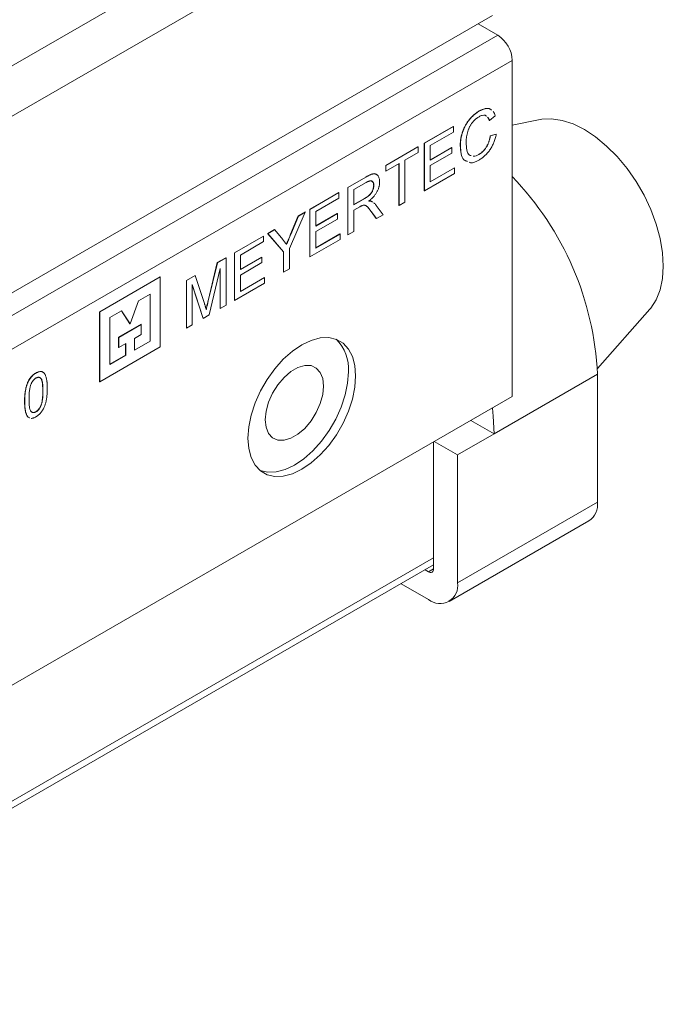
# Model space of a CAD drawing. Header units: millimetres. Extents: x 2171 to 2591, y 1134 to 1431.
# Tile 9 of 11: x 2519 to 2550, y 1227 to 1275. Entities that reach past the tile are written whole.
import ezdxf

# ---------------------------------------------------------------- set-up
doc = ezdxf.new("R2010")
doc.units = ezdxf.units.MM
doc.layers.add('main', color=5, linetype='Continuous', lineweight=50)

msp = doc.modelspace()

# ---------------------------------------------------------------- linework, layer by layer
at = {"layer": 'main', "lineweight": 20}
for p, q in [((2502.358, 1263.659), (2540.896, 1285.906)), ((2503.419, 1261.822), (2541.956, 1284.069)), ((2503.419, 1253.248), (2541.956, 1275.496)), ((2542.204, 1274.536), (2541.249, 1275.087)), ((2542.204, 1274.536), (2503.666, 1252.289)), ((2542.911, 1273.311), (2504.374, 1251.064)), ((2542.911, 1256.981), (2542.911, 1273.311)), ((2541.312, 1270.851), (2541.305, 1270.855)), ((2541.658, 1270.601), (2541.606, 1270.638)), ((2542.082, 1270.625), (2541.8, 1270.392)), ((2538.643, 1269.288), (2540.051, 1270.102)), ((2538.65, 1269.284), (2540.059, 1270.098)), ((2540.059, 1270.098), (2540.051, 1270.102)), ((2540.059, 1270.098), (2540.059, 1269.831)), ((2541.8, 1270.392), (2541.793, 1270.396)), ((2544.264, 1270.436), (2542.911, 1270.161)), ((2540.059, 1269.831), (2538.932, 1269.181)), ((2541.844, 1269.644), (2542.126, 1269.731)), ((2541.851, 1269.64), (2541.844, 1269.644)), ((2541.851, 1269.64), (2542.133, 1269.727)), ((2542.133, 1269.727), (2542.126, 1269.731)), ((2536.773, 1268.209), (2538.335, 1269.111)), ((2536.78, 1268.205), (2538.343, 1269.107)), ((2538.343, 1269.107), (2538.335, 1269.111)), ((2538.343, 1269.107), (2538.343, 1268.841)), ((2538.643, 1266.982), (2538.643, 1269.288)), ((2538.65, 1269.284), (2538.643, 1269.288)), ((2538.65, 1266.978), (2538.65, 1269.284)), ((2538.932, 1269.181), (2538.932, 1268.471)), ((2538.932, 1268.479), (2539.975, 1269.081)), ((2538.932, 1268.471), (2539.982, 1269.077)), ((2539.982, 1269.077), (2539.975, 1269.081)), ((2539.982, 1269.077), (2539.982, 1268.811)), ((2540.391, 1269.153), (2540.384, 1269.158)), ((2538.343, 1268.841), (2537.702, 1268.471)), ((2539.982, 1268.811), (2538.932, 1268.205)), ((2540.842, 1268.713), (2540.904, 1268.696)), ((2541.291, 1268.739), (2541.284, 1268.743)), ((2536.773, 1267.943), (2536.773, 1268.209)), ((2536.78, 1268.205), (2536.773, 1268.209)), ((2537.421, 1268.309), (2536.78, 1267.939)), ((2536.78, 1267.939), (2536.78, 1268.205)), ((2537.413, 1266.272), (2537.413, 1268.304)), ((2537.421, 1266.268), (2537.421, 1268.309)), ((2537.702, 1268.471), (2537.702, 1266.431)), ((2538.932, 1268.205), (2538.932, 1267.406)), ((2538.932, 1267.415), (2540.103, 1268.091)), ((2538.932, 1267.406), (2540.11, 1268.086)), ((2540.11, 1268.086), (2540.103, 1268.091)), ((2540.11, 1268.086), (2540.11, 1267.82)), ((2534.929, 1267.145), (2535.796, 1267.645)), ((2534.936, 1267.141), (2535.803, 1267.641)), ((2535.803, 1267.641), (2535.796, 1267.645)), ((2536.78, 1267.939), (2536.773, 1267.943)), ((2540.11, 1267.82), (2538.65, 1266.978)), ((2534.929, 1264.838), (2534.929, 1267.145)), ((2534.936, 1267.141), (2534.929, 1267.145)), ((2534.936, 1264.834), (2534.936, 1267.141)), ((2535.813, 1267.381), (2535.218, 1267.037)), ((2536.191, 1267.236), (2536.184, 1267.24)), ((2533.085, 1266.08), (2534.494, 1266.893)), ((2533.092, 1266.076), (2534.501, 1266.889)), ((2534.501, 1266.623), (2533.374, 1265.972)), ((2534.501, 1266.889), (2534.494, 1266.893)), ((2534.501, 1266.889), (2534.501, 1266.623)), ((2535.218, 1267.037), (2535.218, 1266.298)), ((2538.65, 1266.978), (2538.643, 1266.982)), ((2535.218, 1266.306), (2535.746, 1266.611)), ((2535.218, 1266.298), (2535.753, 1266.607)), ((2535.507, 1266.198), (2535.218, 1266.031)), ((2535.753, 1266.607), (2535.746, 1266.611)), ((2536.091, 1266.46), (2536.127, 1266.434)), ((2536.098, 1266.456), (2536.091, 1266.46)), ((2536.098, 1266.456), (2536.134, 1266.43)), ((2536.309, 1266.263), (2536.637, 1265.815)), ((2537.421, 1266.268), (2537.413, 1266.272)), ((2537.702, 1266.431), (2537.421, 1266.268)), ((2532.865, 1265.945), (2532.096, 1264.172)), ((2532.152, 1264.863), (2532.524, 1265.756)), ((2532.159, 1264.858), (2532.531, 1265.752)), ((2532.524, 1265.756), (2532.857, 1265.949)), ((2532.531, 1265.752), (2532.524, 1265.756)), ((2532.531, 1265.752), (2532.865, 1265.945)), ((2532.865, 1265.945), (2532.857, 1265.949)), ((2533.085, 1263.773), (2533.085, 1266.08)), ((2533.092, 1266.076), (2533.085, 1266.08)), ((2533.092, 1263.769), (2533.092, 1266.076)), ((2533.374, 1265.972), (2533.374, 1265.263)), ((2533.374, 1265.271), (2534.417, 1265.873)), ((2533.374, 1265.263), (2534.424, 1265.869)), ((2534.424, 1265.869), (2534.417, 1265.873)), ((2534.424, 1265.869), (2534.424, 1265.603)), ((2535.218, 1266.031), (2535.218, 1264.996)), ((2536.307, 1265.633), (2536.058, 1265.976)), ((2536.065, 1265.972), (2536.058, 1265.976)), ((2536.314, 1265.629), (2536.065, 1265.972)), ((2536.637, 1265.815), (2536.314, 1265.629)), ((2534.424, 1265.603), (2533.374, 1264.997)), ((2536.314, 1265.629), (2536.307, 1265.633)), ((2529.423, 1263.966), (2530.831, 1264.779)), ((2529.43, 1263.962), (2530.838, 1264.775)), ((2530.838, 1264.775), (2530.831, 1264.779)), ((2530.838, 1264.775), (2530.838, 1264.509)), ((2531.039, 1264.899), (2531.372, 1265.091)), ((2531.807, 1264.013), (2531.039, 1264.899)), ((2531.046, 1264.895), (2531.039, 1264.899)), ((2531.046, 1264.895), (2531.379, 1265.087)), ((2531.814, 1264.009), (2531.046, 1264.895)), ((2531.379, 1265.087), (2531.372, 1265.091)), ((2531.379, 1265.087), (2531.767, 1264.606)), ((2532.159, 1264.858), (2532.152, 1264.863)), ((2533.374, 1264.997), (2533.374, 1264.198)), ((2533.374, 1264.206), (2534.545, 1264.882)), ((2533.374, 1264.198), (2534.552, 1264.878)), ((2534.552, 1264.878), (2534.545, 1264.882)), ((2534.552, 1264.878), (2534.552, 1264.612)), ((2534.936, 1264.834), (2534.929, 1264.838)), ((2535.218, 1264.996), (2534.936, 1264.834)), ((2530.838, 1264.509), (2529.712, 1263.858)), ((2534.552, 1264.612), (2533.092, 1263.769)), ((2529.423, 1261.659), (2529.423, 1263.966)), ((2529.43, 1263.962), (2529.423, 1263.966)), ((2529.43, 1261.655), (2529.43, 1263.962)), ((2529.712, 1263.858), (2529.712, 1263.148)), ((2529.712, 1263.157), (2530.755, 1263.759)), ((2529.712, 1263.148), (2530.762, 1263.755)), ((2530.762, 1263.755), (2530.755, 1263.759)), ((2530.762, 1263.755), (2530.762, 1263.488)), ((2531.807, 1263.036), (2531.807, 1264.013)), ((2531.814, 1264.009), (2531.807, 1264.013)), ((2531.814, 1263.032), (2531.814, 1264.009)), ((2532.096, 1264.172), (2532.096, 1263.194)), ((2533.092, 1263.769), (2533.085, 1263.773)), ((2528.151, 1261.64), (2528.593, 1263.487)), ((2528.158, 1261.636), (2528.6, 1263.483)), ((2528.593, 1263.487), (2529.013, 1263.729)), ((2528.6, 1263.483), (2528.593, 1263.487)), ((2528.6, 1263.483), (2529.02, 1263.725)), ((2529.02, 1263.725), (2529.013, 1263.729)), ((2529.02, 1263.725), (2529.02, 1261.418)), ((2530.762, 1263.488), (2529.712, 1262.882)), ((2525.821, 1262.796), (2522.88, 1261.099)), ((2525.828, 1262.792), (2522.887, 1261.095)), ((2525.828, 1262.792), (2525.821, 1262.796)), ((2525.828, 1259.396), (2525.828, 1262.792)), ((2527.092, 1262.62), (2527.516, 1262.865)), ((2527.099, 1262.616), (2527.523, 1262.861)), ((2527.523, 1262.861), (2527.516, 1262.865)), ((2527.523, 1262.861), (2527.97, 1261.5)), ((2528.738, 1263.208), (2528.205, 1260.948)), ((2528.731, 1261.26), (2528.731, 1263.178)), ((2528.738, 1261.256), (2528.738, 1263.208)), ((2529.712, 1262.882), (2529.712, 1262.084)), ((2531.814, 1263.032), (2531.807, 1263.036)), ((2532.096, 1263.194), (2531.814, 1263.032)), ((2527.092, 1260.314), (2527.092, 1262.62)), ((2527.099, 1262.616), (2527.092, 1262.62)), ((2527.099, 1260.309), (2527.099, 1262.616)), ((2527.911, 1260.778), (2527.381, 1262.424)), ((2527.381, 1262.424), (2527.381, 1260.472)), ((2527.904, 1260.782), (2527.381, 1262.406)), ((2530.89, 1262.498), (2529.43, 1261.655)), ((2529.712, 1262.092), (2530.883, 1262.768)), ((2529.712, 1262.084), (2530.89, 1262.764)), ((2530.89, 1262.764), (2530.883, 1262.768)), ((2530.89, 1262.764), (2530.89, 1262.498)), ((2525.342, 1261.957), (2524.773, 1261.629)), ((2525.335, 1259.68), (2525.335, 1261.953)), ((2525.342, 1259.676), (2525.342, 1261.957)), ((2524.773, 1261.629), (2524.358, 1260.508)), ((2528.158, 1261.636), (2528.151, 1261.64)), ((2529.02, 1261.418), (2528.738, 1261.256)), ((2529.43, 1261.655), (2529.423, 1261.659)), ((2522.88, 1261.099), (2522.88, 1257.703)), ((2522.887, 1261.095), (2522.88, 1261.099)), ((2522.887, 1261.095), (2522.887, 1257.699)), ((2523.942, 1261.149), (2523.374, 1260.821)), ((2524.351, 1260.512), (2523.939, 1261.147)), ((2524.358, 1260.508), (2523.942, 1261.149)), ((2528.205, 1260.948), (2527.911, 1260.778)), ((2528.738, 1261.256), (2528.731, 1261.26)), ((2547.043, 1258.35), (2549.585, 1261.221)), ((2523.374, 1260.821), (2523.374, 1258.54)), ((2523.805, 1259.863), (2524.896, 1260.492)), ((2523.812, 1259.859), (2524.903, 1260.488)), ((2524.358, 1260.508), (2524.351, 1260.512)), ((2524.903, 1260.488), (2524.896, 1260.492)), ((2524.903, 1260.488), (2524.903, 1260)), ((2527.381, 1260.472), (2527.099, 1260.309)), ((2527.911, 1260.778), (2527.904, 1260.782)), ((2524.903, 1260), (2524.568, 1259.806)), ((2527.099, 1260.309), (2527.092, 1260.314)), ((2523.805, 1259.374), (2523.805, 1259.863)), ((2523.812, 1259.859), (2523.805, 1259.863)), ((2523.812, 1259.37), (2523.812, 1259.859)), ((2524.148, 1259.564), (2523.812, 1259.37)), ((2524.141, 1258.991), (2524.141, 1259.56)), ((2524.148, 1258.987), (2524.148, 1259.564)), ((2524.568, 1259.806), (2524.568, 1259.229)), ((2524.568, 1259.237), (2525.335, 1259.68)), ((2524.568, 1259.229), (2525.342, 1259.676)), ((2525.342, 1259.676), (2525.335, 1259.68)), ((2522.887, 1257.699), (2525.828, 1259.396)), ((2523.374, 1258.548), (2524.141, 1258.991)), ((2523.374, 1258.54), (2524.148, 1258.987)), ((2523.812, 1259.37), (2523.805, 1259.374)), ((2524.148, 1258.987), (2524.141, 1258.991)), ((2519.793, 1258.122), (2519.786, 1258.126)), ((2547.047, 1258.062), (2542.027, 1255.164)), ((2547.047, 1258.062), (2547.047, 1251.856)), ((2522.887, 1257.699), (2522.88, 1257.703)), ((2520.13, 1257.255), (2520.123, 1257.259)), ((2542.911, 1256.981), (2504.374, 1234.733)), ((2519.246, 1256.743), (2519.239, 1256.748)), ((2519.793, 1256.24), (2519.786, 1256.244)), ((2519.479, 1255.955), (2519.405, 1255.984)), ((2519.412, 1255.98), (2519.405, 1255.984)), ((2519.486, 1255.951), (2519.412, 1255.98)), ((2542.027, 1255.164), (2540.895, 1255.817)), ((2540.259, 1254.143), (2542.027, 1255.164)), ((2539.092, 1254.776), (2539.092, 1248.611)), ((2540.259, 1254.143), (2539.127, 1254.797)), ((2540.259, 1247.937), (2540.259, 1254.143)), ((2547.047, 1251.856), (2540.259, 1247.937)), ((2539.845, 1247.022), (2546.633, 1250.941)), ((2539.092, 1249.142), (2502.323, 1227.915)), ((2502.116, 1227.457), (2539.092, 1248.804)), ((2538.845, 1248.468), (2538.678, 1248.564)), ((2538.845, 1248.468), (2539.092, 1248.611)), ((2537.511, 1247.891), (2538.845, 1247.121))]:
    msp.add_line(p, q, dxfattribs=at)
at = {"layer": 'main', "lineweight": 20, "flags": 128}
for points in [[(2544.264, 1270.436), (2544.339, 1270.45), (2544.819, 1270.476), (2545.331, 1270.401), (2545.866, 1270.227), (2546.411, 1269.957), (2546.956, 1269.597), (2547.491, 1269.154), (2548.003, 1268.638), (2548.483, 1268.059), (2548.92, 1267.428), (2549.307, 1266.758), (2549.634, 1266.063), (2549.896, 1265.358), (2550.087, 1264.656), (2550.204, 1263.972), (2550.243, 1263.32), (2550.204, 1262.713), (2550.087, 1262.163), (2549.896, 1261.682), (2549.634, 1261.279), (2549.585, 1261.221)], [(2535.309, 1257.982), (2535.27, 1258.483), (2535.152, 1258.924), (2534.959, 1259.29), (2534.697, 1259.57), (2534.375, 1259.756), (2534.001, 1259.843), (2533.588, 1259.827), (2533.147, 1259.709), (2532.693, 1259.492), (2532.239, 1259.184), (2531.798, 1258.794), (2531.385, 1258.332), (2531.011, 1257.815), (2530.689, 1257.256), (2530.427, 1256.674), (2530.235, 1256.085), (2530.117, 1255.508), (2530.077, 1254.961), (2530.117, 1254.459), (2530.235, 1254.019), (2530.427, 1253.653), (2530.689, 1253.372), (2531.011, 1253.186), (2531.385, 1253.1), (2531.798, 1253.116), (2532.239, 1253.234), (2532.693, 1253.45), (2533.147, 1253.758), (2533.588, 1254.149), (2534.001, 1254.61), (2534.375, 1255.128), (2534.697, 1255.686), (2534.959, 1256.269), (2535.152, 1256.857), (2535.27, 1257.434), (2535.309, 1257.982)], [(2533.754, 1257.492), (2533.713, 1257.077), (2533.592, 1256.639), (2533.398, 1256.203), (2533.143, 1255.795), (2532.841, 1255.438), (2532.51, 1255.153), (2532.169, 1254.956), (2531.838, 1254.859), (2531.536, 1254.868), (2531.281, 1254.981), (2531.087, 1255.193), (2530.966, 1255.492), (2530.925, 1255.859), (2530.966, 1256.273), (2531.087, 1256.711), (2531.281, 1257.147), (2531.536, 1257.556), (2531.838, 1257.913), (2532.169, 1258.198), (2532.51, 1258.395), (2532.841, 1258.492), (2533.143, 1258.483), (2533.398, 1258.369), (2533.592, 1258.157), (2533.713, 1257.859), (2533.754, 1257.492)], [(2530.675, 1253.384), (2531.031, 1253.304), (2531.445, 1253.32), (2531.885, 1253.438), (2532.34, 1253.654), (2532.794, 1253.962), (2533.234, 1254.353), (2533.648, 1254.814), (2534.021, 1255.332), (2534.344, 1255.89), (2534.605, 1256.473), (2534.798, 1257.061), (2534.916, 1257.638), (2534.956, 1258.186)], [(2541.945, 1256.423), (2541.987, 1256.034), (2542.027, 1255.164)]]:
    msp.add_lwpolyline(points, dxfattribs=at)
at = {"layer": 'main', "lineweight": 20}
for centre, radius, start, end in [((2541.376, 1273.242), 1.537, 2.6055, 57.3944), ((2532.227, 1257.371), 14.837, 2.6682, 43.9362), ((2532.974, 1258.336), 1.987, 355.6519, 45.8825), ((2546.098, 1251.734), 0.957, 303.9902, 7.3218), ((2538.942, 1248.587), 0.153, 230.7969, 9.2135), ((2539.397, 1247.798), 0.873, 230.7967, 9.214)]:
    msp.add_arc(centre, radius, start, end, dxfattribs=at)
for points, knots in [([(2541.305, 1270.855), (2541.402, 1270.901), (2541.595, 1270.995), (2541.802, 1270.989), (2541.877, 1270.918), (2541.892, 1270.903)], [0, 0, 0, 0, 0.44103, 0.880933, 1, 1, 1, 1]), ([(2541.312, 1270.851), (2541.409, 1270.897), (2541.602, 1270.991), (2541.809, 1270.985), (2541.884, 1270.914), (2541.899, 1270.899)], [0, 0, 0, 0, 0.44103, 0.880933, 1, 1, 1, 1]), ([(2540.384, 1269.158), (2540.385, 1269.187), (2540.386, 1269.245), (2540.391, 1269.334), (2540.4, 1269.421), (2540.413, 1269.508), (2540.429, 1269.594), (2540.449, 1269.68), (2540.473, 1269.764), (2540.5, 1269.848), (2540.531, 1269.93), (2540.564, 1270.01), (2540.601, 1270.088), (2540.641, 1270.164), (2540.684, 1270.237), (2540.73, 1270.309), (2540.779, 1270.378), (2540.832, 1270.444), (2540.886, 1270.508), (2540.942, 1270.568), (2540.999, 1270.625), (2541.057, 1270.678), (2541.117, 1270.728), (2541.179, 1270.774), (2541.241, 1270.817), (2541.283, 1270.842), (2541.305, 1270.855)], [0, 0, 0, 0, 0.049401, 0.097605, 0.144255, 0.189472, 0.233915, 0.277237, 0.319859, 0.361957, 0.403486, 0.443934, 0.483649, 0.522893, 0.561858, 0.600795, 0.640104, 0.679643, 0.7194, 0.758854, 0.798315, 0.837802, 0.877469, 0.917683, 0.958393, 1, 1, 1, 1]), ([(2540.391, 1269.153), (2540.392, 1269.183), (2540.393, 1269.241), (2540.398, 1269.33), (2540.407, 1269.417), (2540.42, 1269.504), (2540.436, 1269.59), (2540.456, 1269.676), (2540.48, 1269.76), (2540.507, 1269.844), (2540.538, 1269.926), (2540.571, 1270.006), (2540.609, 1270.084), (2540.648, 1270.16), (2540.691, 1270.233), (2540.737, 1270.304), (2540.787, 1270.374), (2540.839, 1270.44), (2540.893, 1270.504), (2540.949, 1270.564), (2541.006, 1270.621), (2541.064, 1270.674), (2541.124, 1270.724), (2541.186, 1270.77), (2541.248, 1270.813), (2541.291, 1270.838), (2541.312, 1270.851)], [0, 0, 0, 0, 0.049401, 0.097605, 0.144255, 0.189472, 0.233915, 0.277237, 0.319859, 0.361957, 0.403486, 0.443934, 0.483649, 0.522893, 0.561858, 0.600795, 0.640104, 0.679643, 0.7194, 0.758854, 0.798315, 0.837802, 0.877469, 0.917683, 0.958393, 1, 1, 1, 1]), ([(2541.298, 1270.577), (2541.281, 1270.566), (2541.246, 1270.546), (2541.195, 1270.51), (2541.146, 1270.472), (2541.1, 1270.431), (2541.055, 1270.388), (2541.013, 1270.342), (2540.973, 1270.294), (2540.936, 1270.243), (2540.901, 1270.189), (2540.868, 1270.135), (2540.839, 1270.08), (2540.812, 1270.024), (2540.788, 1269.966), (2540.766, 1269.907), (2540.747, 1269.847), (2540.726, 1269.767), (2540.705, 1269.666), (2540.687, 1269.547), (2540.675, 1269.43), (2540.674, 1269.355), (2540.673, 1269.317)], [0, 0, 0, 0, 0.046763, 0.091969, 0.135804, 0.178232, 0.219441, 0.260177, 0.30028, 0.340548, 0.380311, 0.419642, 0.459017, 0.498182, 0.53767, 0.577913, 0.618649, 0.660762, 0.745299, 0.829745, 0.914602, 1, 1, 1, 1]), ([(2541.665, 1270.597), (2541.642, 1270.618), (2541.588, 1270.667), (2541.452, 1270.654), (2541.35, 1270.602), (2541.298, 1270.577)], [0, 0, 0, 0, 0.26159, 0.630433, 1, 1, 1, 1]), ([(2541.793, 1270.396), (2541.787, 1270.413), (2541.777, 1270.446), (2541.757, 1270.49), (2541.737, 1270.529), (2541.723, 1270.551), (2541.716, 1270.561)], [0, 0, 0, 0, 0.0772311, 0.1511652, 0.2207847, 0.2799995, 0.2799995, 0.2799995, 0.2799995]), ([(2541.8, 1270.392), (2541.795, 1270.409), (2541.784, 1270.442), (2541.764, 1270.486), (2541.744, 1270.525), (2541.73, 1270.547), (2541.723, 1270.557)], [0, 0, 0, 0, 0.0772311, 0.1511652, 0.2207847, 0.2799995, 0.2799995, 0.2799995, 0.2799995]), ([(2541.982, 1270.828), (2541.986, 1270.825), (2542.039, 1270.781), (2542.061, 1270.7), (2542.082, 1270.625)], [0, 0, 0, 0, 0.073634, 1, 1, 1, 1]), ([(2541.284, 1268.743), (2541.301, 1268.753), (2541.336, 1268.774), (2541.386, 1268.81), (2541.434, 1268.849), (2541.48, 1268.892), (2541.525, 1268.938), (2541.567, 1268.987), (2541.607, 1269.04), (2541.645, 1269.096), (2541.68, 1269.156), (2541.713, 1269.218), (2541.742, 1269.282), (2541.769, 1269.349), (2541.792, 1269.42), (2541.813, 1269.492), (2541.831, 1269.568), (2541.84, 1269.618), (2541.844, 1269.644)], [0, 0, 0, 0, 0.063336, 0.125111, 0.184688, 0.24321, 0.300888, 0.35837, 0.415761, 0.474387, 0.533966, 0.594008, 0.655072, 0.71861, 0.784375, 0.852991, 0.9249, 1, 1, 1, 1]), ([(2541.291, 1268.739), (2541.308, 1268.749), (2541.343, 1268.77), (2541.393, 1268.806), (2541.441, 1268.845), (2541.488, 1268.888), (2541.532, 1268.934), (2541.574, 1268.983), (2541.614, 1269.036), (2541.652, 1269.092), (2541.687, 1269.152), (2541.72, 1269.214), (2541.749, 1269.278), (2541.776, 1269.345), (2541.799, 1269.415), (2541.82, 1269.488), (2541.838, 1269.564), (2541.847, 1269.614), (2541.851, 1269.64)], [0, 0, 0, 0, 0.063336, 0.125111, 0.184688, 0.24321, 0.300888, 0.35837, 0.415761, 0.474387, 0.533966, 0.594008, 0.655072, 0.71861, 0.784375, 0.852991, 0.9249, 1, 1, 1, 1]), ([(2542.133, 1269.727), (2542.126, 1269.692), (2542.112, 1269.625), (2542.085, 1269.523), (2542.054, 1269.426), (2542.02, 1269.331), (2541.98, 1269.24), (2541.938, 1269.151), (2541.89, 1269.066), (2541.839, 1268.984), (2541.784, 1268.907), (2541.726, 1268.833), (2541.665, 1268.764), (2541.602, 1268.7), (2541.535, 1268.64), (2541.465, 1268.584), (2541.392, 1268.533), (2541.343, 1268.503), (2541.317, 1268.488)], [0, 0, 0, 0, 0.071578, 0.140016, 0.206197, 0.270156, 0.332001, 0.392755, 0.452579, 0.512253, 0.571532, 0.630152, 0.688769, 0.748164, 0.808703, 0.870256, 0.9339, 1, 1, 1, 1]), ([(2540.724, 1268.411), (2540.664, 1268.43), (2540.51, 1268.478), (2540.412, 1268.778), (2540.394, 1269.031), (2540.384, 1269.158)], [0, 0, 0, 0, 0.246411, 0.62298, 1, 1, 1, 1]), ([(2540.731, 1268.407), (2540.671, 1268.426), (2540.517, 1268.474), (2540.419, 1268.774), (2540.401, 1269.027), (2540.391, 1269.153)], [0, 0, 0, 0, 0.246411, 0.62298, 1, 1, 1, 1]), ([(2540.673, 1269.317), (2540.68, 1269.2), (2540.694, 1268.965), (2540.774, 1268.718), (2540.887, 1268.696), (2540.911, 1268.692)], [0, 0, 0, 0, 0.442658, 0.882527, 1, 1, 1, 1]), ([(2541.016, 1268.663), (2541.026, 1268.66), (2541.102, 1268.636), (2541.203, 1268.691), (2541.291, 1268.739)], [0, 0, 0, 0, 0.122546, 1, 1, 1, 1]), ([(2541.017, 1268.665), (2541.024, 1268.663), (2541.097, 1268.64), (2541.195, 1268.694), (2541.284, 1268.743)], [0, 0, 0, 0, 0.0927, 1, 1, 1, 1]), ([(2541.317, 1268.488), (2541.159, 1268.393), (2540.973, 1268.282), (2540.848, 1268.35), (2540.83, 1268.361)], [0, 0, 0, 0, 0.851938, 1, 1, 1, 1]), ([(2535.796, 1267.645), (2535.886, 1267.694), (2536.065, 1267.792), (2536.274, 1267.835), (2536.327, 1267.762), (2536.333, 1267.754)], [0, 0, 0, 0, 0.472711, 0.938473, 1, 1, 1, 1]), ([(2535.803, 1267.641), (2535.823, 1267.653), (2535.863, 1267.675), (2535.92, 1267.706), (2535.974, 1267.731), (2536.023, 1267.754), (2536.069, 1267.771), (2536.112, 1267.785), (2536.15, 1267.795), (2536.185, 1267.801), (2536.218, 1267.803), (2536.248, 1267.8), (2536.277, 1267.794), (2536.304, 1267.784), (2536.329, 1267.77), (2536.353, 1267.752), (2536.375, 1267.73), (2536.402, 1267.696), (2536.431, 1267.646), (2536.455, 1267.575), (2536.47, 1267.496), (2536.472, 1267.436), (2536.473, 1267.406)], [0, 0, 0, 0, 0.062113, 0.120212, 0.174385, 0.225444, 0.272358, 0.316388, 0.356869, 0.393978, 0.429589, 0.464683, 0.500036, 0.535483, 0.571363, 0.607909, 0.645662, 0.684517, 0.762579, 0.840497, 0.919073, 1, 1, 1, 1]), ([(2535.746, 1266.611), (2535.773, 1266.627), (2535.823, 1266.656), (2535.893, 1266.705), (2535.953, 1266.751), (2536.003, 1266.799), (2536.046, 1266.848), (2536.083, 1266.9), (2536.114, 1266.955), (2536.139, 1267.013), (2536.159, 1267.072), (2536.173, 1267.13), (2536.183, 1267.187), (2536.184, 1267.222), (2536.184, 1267.24)], [0, 0, 0, 0, 0.1288603, 0.2408922, 0.3380442, 0.4201205, 0.4940585, 0.5660948, 0.636805, 0.7091484, 0.7819418, 0.8542853, 0.9261704, 1, 1, 1, 1]), ([(2535.753, 1266.607), (2535.78, 1266.622), (2535.83, 1266.652), (2535.9, 1266.701), (2535.96, 1266.747), (2536.01, 1266.795), (2536.053, 1266.844), (2536.09, 1266.896), (2536.121, 1266.951), (2536.146, 1267.009), (2536.166, 1267.068), (2536.18, 1267.125), (2536.19, 1267.182), (2536.191, 1267.218), (2536.191, 1267.236)], [0, 0, 0, 0, 0.1288603, 0.2408922, 0.3380442, 0.4201205, 0.4940585, 0.5660948, 0.636805, 0.7091484, 0.7819418, 0.8542853, 0.9261704, 1, 1, 1, 1]), ([(2536.191, 1267.236), (2536.191, 1267.249), (2536.19, 1267.274), (2536.186, 1267.309), (2536.179, 1267.34), (2536.169, 1267.368), (2536.156, 1267.392), (2536.14, 1267.413), (2536.122, 1267.431), (2536.101, 1267.445), (2536.076, 1267.455), (2536.048, 1267.46), (2536.017, 1267.46), (2535.983, 1267.454), (2535.945, 1267.443), (2535.904, 1267.427), (2535.86, 1267.407), (2535.829, 1267.39), (2535.813, 1267.381)], [0, 0, 0, 0, 0.060326, 0.11816, 0.174187, 0.229539, 0.28345, 0.337827, 0.392632, 0.448466, 0.505965, 0.565059, 0.626654, 0.692232, 0.761131, 0.83531, 0.915326, 1, 1, 1, 1]), ([(2536.473, 1267.406), (2536.473, 1267.386), (2536.472, 1267.346), (2536.466, 1267.286), (2536.455, 1267.225), (2536.441, 1267.164), (2536.423, 1267.103), (2536.401, 1267.043), (2536.374, 1266.982), (2536.344, 1266.922), (2536.309, 1266.862), (2536.27, 1266.803), (2536.226, 1266.746), (2536.178, 1266.69), (2536.126, 1266.634), (2536.069, 1266.581), (2536.008, 1266.529), (2535.965, 1266.496), (2535.943, 1266.48)], [0, 0, 0, 0, 0.061413, 0.121295, 0.179224, 0.235938, 0.292217, 0.348197, 0.404445, 0.462026, 0.520334, 0.580383, 0.641826, 0.706363, 0.773851, 0.845266, 0.920155, 1, 1, 1, 1]), ([(2536.184, 1267.24), (2536.179, 1267.299), (2536.17, 1267.407), (2536.096, 1267.437), (2536.063, 1267.451)], [0, 0, 0, 0, 0.550016, 1, 1, 1, 1]), ([(2535.645, 1266.268), (2535.637, 1266.265), (2535.619, 1266.258), (2535.587, 1266.242), (2535.549, 1266.223), (2535.521, 1266.207), (2535.507, 1266.198)], [0, 0, 0, 0, 0.177495, 0.405226, 0.678388, 1, 1, 1, 1]), ([(2536.065, 1265.972), (2536.056, 1265.984), (2536.038, 1266.007), (2536.013, 1266.041), (2535.989, 1266.072), (2535.966, 1266.1), (2535.944, 1266.126), (2535.923, 1266.15), (2535.904, 1266.171), (2535.88, 1266.196), (2535.853, 1266.222), (2535.82, 1266.247), (2535.789, 1266.263), (2535.752, 1266.275), (2535.705, 1266.28), (2535.665, 1266.272), (2535.645, 1266.268)], [0, 0, 0, 0, 0.080781, 0.156541, 0.227935, 0.29431, 0.356868, 0.414759, 0.467641, 0.516748, 0.60473, 0.681571, 0.74811, 0.804941, 0.905406, 1, 1, 1, 1]), ([(2536.058, 1265.976), (2535.998, 1266.064), (2535.918, 1266.183), (2535.803, 1266.25), (2535.772, 1266.268)], [0, 0, 0, 0, 0.734545, 1, 1, 1, 1]), ([(2535.936, 1266.484), (2535.952, 1266.484), (2535.983, 1266.483), (2536.025, 1266.48), (2536.061, 1266.472), (2536.082, 1266.464), (2536.091, 1266.46)], [0, 0, 0, 0, 0.293076, 0.556562, 0.791914, 1, 1, 1, 1]), ([(2535.943, 1266.48), (2535.959, 1266.48), (2535.99, 1266.479), (2536.032, 1266.476), (2536.068, 1266.468), (2536.089, 1266.46), (2536.098, 1266.456)], [0, 0, 0, 0, 0.293076, 0.556562, 0.791914, 1, 1, 1, 1]), ([(2536.176, 1266.399), (2536.193, 1266.387), (2536.245, 1266.353), (2536.283, 1266.299), (2536.309, 1266.263)], [0, 0, 0, 0, 0.332997, 1, 1, 1, 1]), ([(2531.949, 1264.376), (2531.963, 1264.409), (2531.993, 1264.481), (2532.041, 1264.596), (2532.095, 1264.725), (2532.132, 1264.815), (2532.152, 1264.863)], [0, 0, 0, 0, 0.207834, 0.444075, 0.707834, 1, 1, 1, 1]), ([(2531.956, 1264.371), (2531.97, 1264.405), (2532, 1264.477), (2532.048, 1264.592), (2532.102, 1264.721), (2532.139, 1264.811), (2532.159, 1264.858)], [0, 0, 0, 0, 0.207834, 0.444075, 0.707834, 1, 1, 1, 1]), ([(2531.767, 1264.606), (2531.784, 1264.584), (2531.818, 1264.543), (2531.867, 1264.482), (2531.912, 1264.426), (2531.942, 1264.389), (2531.956, 1264.371)], [0, 0, 0, 0, 0.27481, 0.53324, 0.77433, 1, 1, 1, 1]), ([(2527.97, 1261.5), (2527.974, 1261.485), (2527.984, 1261.455), (2527.998, 1261.411), (2528.011, 1261.371), (2528.022, 1261.334), (2528.033, 1261.3), (2528.043, 1261.268), (2528.052, 1261.24), (2528.057, 1261.222), (2528.06, 1261.213)], [0, 0, 0, 0, 0.162526, 0.314315, 0.454978, 0.584519, 0.704567, 0.813495, 0.911681, 1, 1, 1, 1]), ([(2528.055, 1261.228), (2528.072, 1261.303), (2528.103, 1261.441), (2528.136, 1261.578), (2528.151, 1261.64)], [0, 0, 0, 0, 0.548434, 1, 1, 1, 1]), ([(2528.06, 1261.213), (2528.062, 1261.226), (2528.068, 1261.253), (2528.078, 1261.295), (2528.088, 1261.341), (2528.1, 1261.392), (2528.113, 1261.447), (2528.127, 1261.506), (2528.142, 1261.57), (2528.152, 1261.614), (2528.158, 1261.636)], [0, 0, 0, 0, 0.089205, 0.189833, 0.299233, 0.419261, 0.549207, 0.689074, 0.839579, 1, 1, 1, 1]), ([(2519.239, 1256.748), (2519.239, 1256.778), (2519.239, 1256.837), (2519.242, 1256.924), (2519.247, 1257.008), (2519.253, 1257.089), (2519.262, 1257.167), (2519.273, 1257.242), (2519.285, 1257.313), (2519.299, 1257.382), (2519.315, 1257.448), (2519.334, 1257.511), (2519.354, 1257.571), (2519.375, 1257.629), (2519.399, 1257.685), (2519.424, 1257.738), (2519.452, 1257.788), (2519.481, 1257.836), (2519.513, 1257.881), (2519.546, 1257.923), (2519.581, 1257.964), (2519.619, 1258.001), (2519.658, 1258.037), (2519.699, 1258.07), (2519.742, 1258.1), (2519.771, 1258.117), (2519.786, 1258.126)], [0, 0, 0, 0, 0.064452, 0.126235, 0.184788, 0.240165, 0.29306, 0.342919, 0.390118, 0.434755, 0.477324, 0.517867, 0.556528, 0.593734, 0.629148, 0.663723, 0.697172, 0.729787, 0.76207, 0.794248, 0.82657, 0.85935, 0.892815, 0.927189, 0.962939, 1, 1, 1, 1]), ([(2519.246, 1256.743), (2519.246, 1256.774), (2519.246, 1256.833), (2519.249, 1256.92), (2519.254, 1257.004), (2519.26, 1257.085), (2519.269, 1257.163), (2519.28, 1257.238), (2519.292, 1257.309), (2519.306, 1257.378), (2519.323, 1257.444), (2519.341, 1257.507), (2519.361, 1257.567), (2519.382, 1257.625), (2519.406, 1257.681), (2519.431, 1257.734), (2519.459, 1257.784), (2519.489, 1257.832), (2519.52, 1257.877), (2519.553, 1257.919), (2519.588, 1257.96), (2519.626, 1257.997), (2519.665, 1258.033), (2519.706, 1258.065), (2519.749, 1258.096), (2519.778, 1258.113), (2519.793, 1258.122)], [0, 0, 0, 0, 0.064452, 0.126235, 0.184788, 0.240165, 0.29306, 0.342919, 0.390118, 0.434755, 0.477324, 0.517867, 0.556528, 0.593734, 0.629148, 0.663723, 0.697172, 0.729787, 0.76207, 0.794248, 0.82657, 0.85935, 0.892815, 0.927189, 0.962939, 1, 1, 1, 1]), ([(2519.786, 1258.126), (2519.836, 1258.151), (2519.936, 1258.199), (2520.066, 1258.209), (2520.123, 1258.165), (2520.146, 1258.147)], [0, 0, 0, 0, 0.367798, 0.73528, 1, 1, 1, 1]), ([(2519.793, 1258.122), (2519.815, 1258.134), (2519.858, 1258.157), (2519.921, 1258.181), (2519.98, 1258.193), (2520.036, 1258.197), (2520.087, 1258.188), (2520.133, 1258.17), (2520.172, 1258.139), (2520.205, 1258.098), (2520.234, 1258.047), (2520.26, 1257.988), (2520.283, 1257.92), (2520.3, 1257.858), (2520.311, 1257.802), (2520.32, 1257.755), (2520.325, 1257.703), (2520.331, 1257.647), (2520.335, 1257.585), (2520.338, 1257.52), (2520.339, 1257.449), (2520.34, 1257.4), (2520.34, 1257.375)], [0, 0, 0, 0, 0.054605, 0.1069, 0.15806, 0.208741, 0.258712, 0.307852, 0.357415, 0.408219, 0.461834, 0.519, 0.579964, 0.64514, 0.679937, 0.717576, 0.757666, 0.800677, 0.846283, 0.894554, 0.945776, 1, 1, 1, 1]), ([(2519.557, 1257.6), (2519.549, 1257.579), (2519.531, 1257.533), (2519.511, 1257.46), (2519.494, 1257.38), (2519.48, 1257.292), (2519.468, 1257.196), (2519.461, 1257.093), (2519.456, 1256.981), (2519.455, 1256.905), (2519.455, 1256.865)], [0, 0, 0, 0, 0.083161, 0.176365, 0.281569, 0.39841, 0.52873, 0.672236, 0.829246, 1, 1, 1, 1]), ([(2519.791, 1257.879), (2519.779, 1257.872), (2519.756, 1257.858), (2519.722, 1257.832), (2519.691, 1257.802), (2519.66, 1257.769), (2519.632, 1257.731), (2519.605, 1257.691), (2519.58, 1257.647), (2519.564, 1257.616), (2519.557, 1257.6)], [0, 0, 0, 0, 0.126809, 0.249992, 0.370157, 0.488828, 0.61034, 0.734367, 0.864026, 1, 1, 1, 1]), ([(2520.13, 1257.255), (2520.13, 1257.294), (2520.13, 1257.37), (2520.126, 1257.476), (2520.118, 1257.569), (2520.108, 1257.651), (2520.095, 1257.72), (2520.079, 1257.778), (2520.06, 1257.824), (2520.037, 1257.858), (2520.013, 1257.883), (2519.986, 1257.9), (2519.958, 1257.913), (2519.928, 1257.918), (2519.896, 1257.918), (2519.863, 1257.911), (2519.827, 1257.899), (2519.803, 1257.886), (2519.791, 1257.879)], [0, 0, 0, 0, 0.116736, 0.223643, 0.320064, 0.406935, 0.484621, 0.552508, 0.612154, 0.663856, 0.71063, 0.754568, 0.796816, 0.837456, 0.877625, 0.917285, 0.958121, 1, 1, 1, 1]), ([(2520.123, 1257.259), (2520.122, 1257.429), (2520.12, 1257.642), (2520.05, 1257.842), (2520.002, 1257.901), (2519.96, 1257.907), (2519.95, 1257.909)], [0, 0, 0, 0, 0.630186, 0.787823, 0.945189, 1, 1, 1, 1]), ([(2519.786, 1256.244), (2519.797, 1256.251), (2519.821, 1256.266), (2519.855, 1256.293), (2519.887, 1256.324), (2519.918, 1256.359), (2519.947, 1256.399), (2519.976, 1256.442), (2520.002, 1256.489), (2520.028, 1256.542), (2520.051, 1256.601), (2520.07, 1256.669), (2520.087, 1256.745), (2520.1, 1256.831), (2520.111, 1256.925), (2520.118, 1257.028), (2520.123, 1257.141), (2520.123, 1257.219), (2520.123, 1257.259)], [0, 0, 0, 0, 0.039918, 0.079154, 0.117738, 0.156903, 0.196501, 0.238054, 0.281501, 0.327909, 0.37944, 0.438628, 0.50732, 0.585293, 0.673272, 0.771601, 0.880466, 1, 1, 1, 1]), ([(2520.34, 1257.375), (2520.34, 1257.345), (2520.339, 1257.287), (2520.337, 1257.2), (2520.332, 1257.116), (2520.325, 1257.036), (2520.317, 1256.958), (2520.306, 1256.883), (2520.294, 1256.812), (2520.28, 1256.744), (2520.264, 1256.678), (2520.246, 1256.615), (2520.226, 1256.555), (2520.204, 1256.497), (2520.181, 1256.441), (2520.155, 1256.388), (2520.128, 1256.338), (2520.098, 1256.29), (2520.067, 1256.245), (2520.034, 1256.202), (2519.998, 1256.162), (2519.961, 1256.124), (2519.922, 1256.088), (2519.881, 1256.055), (2519.837, 1256.025), (2519.808, 1256.007), (2519.793, 1255.998)], [0, 0, 0, 0, 0.0642, 0.125417, 0.183415, 0.238864, 0.291461, 0.341358, 0.388594, 0.433265, 0.475486, 0.51606, 0.554896, 0.591868, 0.627561, 0.662162, 0.695857, 0.728497, 0.760746, 0.792949, 0.825434, 0.858345, 0.891836, 0.926532, 0.962609, 1, 1, 1, 1]), ([(2519.793, 1256.24), (2519.805, 1256.247), (2519.828, 1256.262), (2519.862, 1256.288), (2519.894, 1256.32), (2519.925, 1256.355), (2519.955, 1256.395), (2519.983, 1256.438), (2520.009, 1256.485), (2520.035, 1256.538), (2520.058, 1256.597), (2520.077, 1256.665), (2520.094, 1256.741), (2520.107, 1256.827), (2520.118, 1256.921), (2520.125, 1257.024), (2520.13, 1257.137), (2520.13, 1257.215), (2520.13, 1257.255)], [0, 0, 0, 0, 0.039918, 0.079154, 0.117738, 0.156903, 0.196501, 0.238054, 0.281501, 0.327909, 0.37944, 0.438628, 0.50732, 0.585293, 0.673272, 0.771601, 0.880466, 1, 1, 1, 1]), ([(2519.405, 1255.984), (2519.391, 1256), (2519.363, 1256.034), (2519.331, 1256.099), (2519.301, 1256.175), (2519.279, 1256.265), (2519.26, 1256.367), (2519.248, 1256.483), (2519.24, 1256.61), (2519.239, 1256.701), (2519.239, 1256.748)], [0, 0, 0, 0, 0.096118, 0.198853, 0.308846, 0.427543, 0.555827, 0.693276, 0.841391, 1, 1, 1, 1]), ([(2519.412, 1255.98), (2519.398, 1255.996), (2519.37, 1256.03), (2519.338, 1256.095), (2519.308, 1256.171), (2519.286, 1256.261), (2519.267, 1256.363), (2519.255, 1256.479), (2519.247, 1256.606), (2519.246, 1256.696), (2519.246, 1256.743)], [0, 0, 0, 0, 0.096118, 0.198853, 0.308846, 0.427543, 0.555827, 0.693276, 0.841391, 1, 1, 1, 1]), ([(2519.455, 1256.865), (2519.455, 1256.825), (2519.456, 1256.748), (2519.461, 1256.641), (2519.468, 1256.545), (2519.478, 1256.463), (2519.491, 1256.393), (2519.508, 1256.335), (2519.527, 1256.29), (2519.551, 1256.258), (2519.577, 1256.236), (2519.603, 1256.219), (2519.631, 1256.208), (2519.661, 1256.202), (2519.692, 1256.203), (2519.724, 1256.209), (2519.758, 1256.222), (2519.781, 1256.234), (2519.793, 1256.24)], [0, 0, 0, 0, 0.119483, 0.228716, 0.327003, 0.415355, 0.493211, 0.561476, 0.621022, 0.672175, 0.718237, 0.761952, 0.803487, 0.843296, 0.882444, 0.92088, 0.960099, 1, 1, 1, 1]), ([(2519.566, 1256.25), (2519.573, 1256.242), (2519.602, 1256.212), (2519.677, 1256.196), (2519.749, 1256.228), (2519.786, 1256.244)], [0, 0, 0, 0, 0.152303, 0.576397, 1, 1, 1, 1]), ([(2519.793, 1255.998), (2519.773, 1255.988), (2519.735, 1255.967), (2519.678, 1255.943), (2519.626, 1255.929), (2519.586, 1255.923), (2519.564, 1255.923), (2519.557, 1255.923)], [0, 0, 0, 0, 0.1356455, 0.2657431, 0.3902927, 0.5112789, 0.56, 0.56, 0.56, 0.56])]:
    msp.add_open_spline(points, degree=3, knots=knots, dxfattribs=at)

doc.saveas('drawing.dxf')
